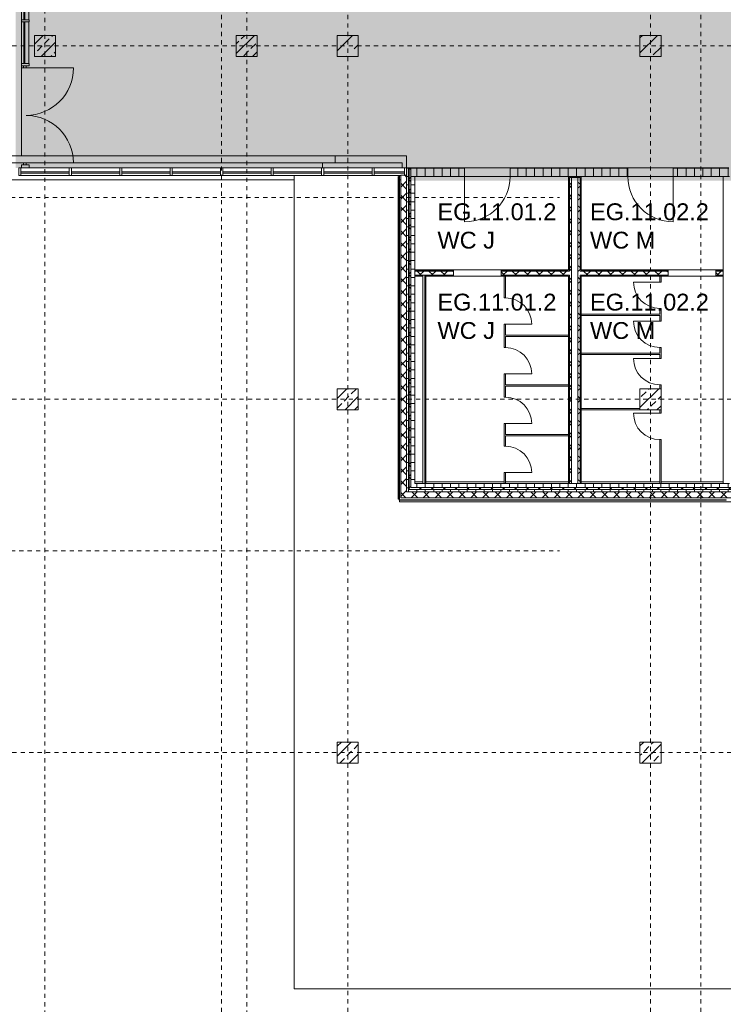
# Model space of a CAD drawing. Header units: metres. Extents: x -54 to 119, y -77 to 33.
# Tile 34 of 138: x 13 to 30, y -64 to -40. Entities that reach past the tile are written whole.
import ezdxf

# ---------------------------------------------------------------- set-up
doc = ezdxf.new("R2010")
doc.units = ezdxf.units.M
doc.linetypes.add('Rasterlinie', pattern=[0.019, 0.01, -0.003, 0.003, -0.003])
doc.linetypes.add('Über Schnittebene 1', pattern=[0.001, 0, -0.001])
for name, color, linetype, lineweight in [('A_Detailelemente', 7, 'Continuous', 9), ('A_Fassadenelemente', 7, 'Continuous', 9), ('A_Fassadenpfosten', 7, 'Continuous', 9), ('A_Fundamente', 7, 'Continuous', 9), ('A_Geschossdecken', 7, 'Continuous', 9), ('A_Raster', 7, 'Continuous', 9), ('A_Räume_Beschriftung', 7, 'Continuous', 9), ('A_Skelettbau', 7, 'Continuous', 9), ('A_Tragwerksstützen', 7, 'Continuous', 9), ('A_Tragwerksstützen_Stahlbeton', 7, 'Continuous', 18), ('A_Türen', 7, 'Continuous', 9), ('A_Wände', 7, 'Continuous', 9), ('A_Wände_Schraffur', 7, 'Continuous', 18)]:
    doc.layers.add(name, color=color, linetype=linetype, lineweight=lineweight)
doc.layers.add('A_Linien', color=5, linetype='Continuous', lineweight=9, true_color=0x0000ff)
doc.styles.add('Arial_B', font='txt', dxfattribs={"height": 0.4})
pattern_1 = [(0, (0, 0), (0, 0.2), []), (90, (0, 0), (-0.2, 1e-17), [])]
pattern_2 = [(45, (0, 0), (-0.14142136, 0.14142136), []), (135, (0, 0), (-0.14142136, -0.14142136), [])]
pattern_3 = [(45, (0, 0), (-0.2283955, 0.2283955), []), (45, (0.228, 0), (-0.2283955, 0.2283955), [0.161, -0.081])]

# ---------------------------------------------------------------- blocks, each defined once
blk = doc.blocks.new('STB Stütze - rechteckig - STB 50 x 50-6929657-BS_Übersicht_EG_BRANDSCHUTZ')
at = {"layer": 'A_Tragwerksstützen'}
h = blk.add_hatch(dxfattribs=at)
h.set_pattern_fill('FP_66', color=256, style=0, pattern_type=2)
h.set_pattern_definition([(45, (-20.756, 49.497), (-0.2283955, 0.2283955), []), (45, (-20.528, 49.497), (-0.2283955, 0.2283955), [0.161, -0.081])])
h.paths.add_polyline_path([(0.25, -0.25), (0.25, 0.25), (-0.25, 0.25), (-0.25, -0.25)], flags=0)
at = {"layer": 'A_Tragwerksstützen_Stahlbeton'}
for p, q in [((0.25, 0.25), (-0.25, 0.25)), ((-0.25, 0.25), (-0.25, -0.25)), ((0.25, -0.25), (0.25, 0.25)), ((-0.25, -0.25), (0.25, -0.25))]:
    blk.add_line(p, q, dxfattribs=at)
blk = doc.blocks.new('STB Stütze - rechteckig - STB 50 x 50-V47-BS_Übersicht_EG_BRANDSCHUTZ')
at = {"layer": 'A_Tragwerksstützen'}
h = blk.add_hatch(dxfattribs=at)
h.set_pattern_fill('FP_67', color=256, style=0, pattern_type=2)
h.set_pattern_definition([(45, (-27.956, 49.497), (-0.2283955, 0.2283955), []), (45, (-27.728, 49.497), (-0.2283955, 0.2283955), [0.161, -0.081])])
h.paths.add_polyline_path([(0.25, -0.25), (0.25, 0.25), (-0.25, 0.25), (-0.25, -0.25)], flags=0)
at = {"layer": 'A_Tragwerksstützen_Stahlbeton'}
for p, q in [((0.25, 0.25), (-0.25, 0.25)), ((-0.25, 0.25), (-0.25, -0.25)), ((0.25, -0.25), (0.25, 0.25)), ((-0.25, -0.25), (0.25, -0.25))]:
    blk.add_line(p, q, dxfattribs=at)
blk = doc.blocks.new('STB Stütze - rechteckig - STB 50 x 50-V60-BS_Übersicht_EG_BRANDSCHUTZ')
at = {"layer": 'A_Tragwerksstützen'}
h = blk.add_hatch(dxfattribs=at)
h.set_pattern_fill('FP_80', color=256, style=0, pattern_type=2)
h.set_pattern_definition([(45, (-27.956, 57.897), (-0.2283955, 0.2283955), []), (45, (-27.728, 57.897), (-0.2283955, 0.2283955), [0.161, -0.081])])
h.paths.add_polyline_path([(0.25, -0.25), (0.25, 0.25), (-0.25, 0.25), (-0.25, -0.25)], flags=0)
at = {"layer": 'A_Tragwerksstützen_Stahlbeton'}
for p, q in [((0.25, 0.25), (-0.25, 0.25)), ((-0.25, 0.25), (-0.25, -0.25)), ((0.25, -0.25), (0.25, 0.25)), ((-0.25, -0.25), (0.25, -0.25))]:
    blk.add_line(p, q, dxfattribs=at)
blk = doc.blocks.new('STB Stütze - rechteckig - STB 50 x 50-V61-BS_Übersicht_EG_BRANDSCHUTZ')
at = {"layer": 'A_Tragwerksstützen'}
h = blk.add_hatch(dxfattribs=at)
h.set_pattern_fill('FP_81', color=256, style=0, pattern_type=2)
h.set_pattern_definition([(45, (-20.756, 57.897), (-0.2283955, 0.2283955), []), (45, (-20.528, 57.897), (-0.2283955, 0.2283955), [0.161, -0.081])])
h.paths.add_polyline_path([(-0.113, -0.25), (0.25, -0.25), (0.25, 0.25), (-0.25, 0.25), (-0.25, -0.25)], flags=0)
at = {"layer": 'A_Tragwerksstützen_Stahlbeton'}
for p, q in [((0.25, 0.25), (-0.25, 0.25)), ((-0.25, 0.25), (-0.25, -0.25)), ((0.25, -0.25), (0.25, 0.25)), ((-0.25, -0.25), (0.25, -0.25))]:
    blk.add_line(p, q, dxfattribs=at)
blk = doc.blocks.new('Fertigbeton-rechteckige Stütze mit Konsole - 500 x 500 - 1 Konsole_West-1347568-BS_Übersicht_EG_BRANDSCHUTZ')
at = {"layer": 'A_Tragwerksstützen'}
h = blk.add_hatch(dxfattribs=at)
h.set_pattern_fill('FP_97', color=256, style=0, pattern_type=2)
h.set_pattern_definition([(225, (20.756, -41.097), (0.35921, -0.35921), []), (225, (20.397, -41.097), (0.35921, -0.35921), [0.254, -0.254])])
h.paths.add_polyline_path([(-0.25, 0.25), (-0.25, -0.25), (0.25, -0.25), (0.25, 0.25)], flags=0)
at = {"layer": 'A_Tragwerksstützen', "lineweight": 18}
for p, q in [((-0.25, -0.25), (-0.25, 0.25)), ((-0.25, 0.25), (0.25, 0.25)), ((0.25, -0.25), (0.25, 0.25)), ((0.25, -0.25), (-0.25, -0.25))]:
    blk.add_line(p, q, dxfattribs=at)
blk = doc.blocks.new('IPRO_Tueroeffnung - 1135x2135-1852654-BS_Übersicht_EG_BRANDSCHUTZ')
at = {"layer": 'A_Türen', "linetype": 'Über Schnittebene 1'}
for p, q in [((-0.568, 0.089), (0.567, 0.089)), ((0.567, -0.061), (-0.568, -0.061))]:
    blk.add_line(p, q, dxfattribs=at)
blk = doc.blocks.new('IPRO_Tueroeffnung - 1135x2135-1852989-BS_Übersicht_EG_BRANDSCHUTZ')
at = {"layer": 'A_Türen', "linetype": 'Über Schnittebene 1'}
for p, q in [((0.567, 0.061), (-0.568, 0.061)), ((-0.568, -0.089), (0.567, -0.089))]:
    blk.add_line(p, q, dxfattribs=at)
blk = doc.blocks.new('Systemelement - Verglasung-5613899-BS_Übersicht_EG_BRANDSCHUTZ')
at = {"layer": 'A_Fassadenelemente'}
for p, q in [((-0.575, 0.015), (0.575, 0.015)), ((-0.575, -0.015), (-0.575, 0.015)), ((0.575, -0.015), (0.575, 0.015)), ((0.575, -0.015), (-0.575, -0.015))]:
    blk.add_line(p, q, dxfattribs=at)
blk = doc.blocks.new('Pfosten rechteckig - 50x176-5613900-BS_Übersicht_EG_BRANDSCHUTZ')
at = {"layer": 'A_Fassadenpfosten'}
for p, q in [((0, 0.0655), (-0.05, 0.0655)), ((-0.05, 0.0655), (-0.05, -0.1105)), ((0, 0.0655), (0, -0.1105)), ((-0.05, -0.1105), (0, -0.1105))]:
    blk.add_line(p, q, dxfattribs=at)
blk = doc.blocks.new('Pfosten rechteckig - 50x176-5613891-BS_Übersicht_EG_BRANDSCHUTZ')
at = {"layer": 'A_Fassadenpfosten'}
for p, q in [((0.025, 0.0655), (-0.025, 0.0655)), ((-0.025, 0.0655), (-0.025, -0.1105)), ((0.025, 0.0655), (0.025, -0.1105)), ((-0.025, -0.1105), (0.025, -0.1105))]:
    blk.add_line(p, q, dxfattribs=at)
blk = doc.blocks.new('Pfosten rechteckig - 50x176-V88-BS_Übersicht_EG_BRANDSCHUTZ')
at = {"layer": 'A_Fassadenpfosten'}
for p, q in [((12.985, -43.997), (13.001, -43.997)), ((13.177, -43.997), (14.135, -43.997)), ((14.135, -44.173), (12.985, -44.173))]:
    blk.add_line(p, q, dxfattribs=at)
blk = doc.blocks.new('Pfosten rechteckig - 50x176-1537749-BS_Übersicht_EG_BRANDSCHUTZ')
at = {"layer": 'A_Fassadenpfosten'}
for p, q in [((8.185, -43.997), (9.335, -43.997)), ((9.335, -44.173), (8.185, -44.173))]:
    blk.add_line(p, q, dxfattribs=at)
blk = doc.blocks.new('GSH_Tuer_I_1flg_SZ_OL - 1080x3200_2135_Voll-4240880-BS_Übersicht_EG_BRANDSCHUTZ')
at = {"layer": 'A_Türen', "linetype": 'Über Schnittebene 1'}
for p, q in [((-0.54, 0.086), (0.48, 0.086)), ((-0.54, -0.114), (0.54, -0.114))]:
    blk.add_line(p, q, dxfattribs=at)
at = {"layer": 'A_Türen'}
blk.add_line((0.54, -1.194), (0.54, -0.114), dxfattribs=at)
blk.add_arc((0.54, -0.114), 1.08, 180, 270, dxfattribs=at)
blk = doc.blocks.new('IPRO_Tuer_I_WC - 625x2000-3642981-BS_Übersicht_EG_BRANDSCHUTZ')
at = {"layer": 'A_Türen'}
blk.add_line((0.312, 0.029), (0.312, 0.654), dxfattribs=at)
blk.add_arc((0.312, 0.029), 0.625, 90, 180, dxfattribs=at)
blk = doc.blocks.new('GSH_Tuer_I_1flg_SZ_OL - 1080x3200_2135_Voll-4240879-BS_Übersicht_EG_BRANDSCHUTZ')
at = {"layer": 'A_Türen'}
blk.add_line((0.54, 1.194), (0.54, 0.114), dxfattribs=at)
at = {"layer": 'A_Türen', "linetype": 'Über Schnittebene 1'}
for p, q in [((-0.54, 0.114), (0.54, 0.114)), ((-0.54, -0.086), (0.48, -0.086))]:
    blk.add_line(p, q, dxfattribs=at)
at = {"layer": 'A_Türen'}
blk.add_arc((0.54, 0.114), 1.08, 90, 180, dxfattribs=at)
blk = doc.blocks.new('Systemelement - Verglasung-V106-BS_Übersicht_EG_BRANDSCHUTZ')
at = {"layer": 'A_Fassadenelemente'}
for p, q in [((-0.575, 0.015), (-0.266, 0.015)), ((-0.575, -0.015), (-0.575, 0.015)), ((0.575, 0.015), (-0.266, 0.015)), ((0.575, -0.015), (0.575, 0.015)), ((-0.575, -0.015), (-0.266, -0.015)), ((0.575, -0.015), (-0.266, -0.015))]:
    blk.add_line(p, q, dxfattribs=at)
blk = doc.blocks.new('Systemelement - Verglasung-V107-BS_Übersicht_EG_BRANDSCHUTZ')
at = {"layer": 'A_Fassadenelemente'}
for p, q in [((-0.575, 0.015), (0.575, 0.015)), ((-0.575, -0.015), (-0.575, 0.015)), ((0.575, -0.015), (0.575, 0.015)), ((0.575, -0.015), (-0.575, -0.015))]:
    blk.add_line(p, q, dxfattribs=at)
blk = doc.blocks.new('Systemelement - Verglasung-5613903-BS_Übersicht_EG_BRANDSCHUTZ')
at = {"layer": 'A_Fassadenelemente'}
for p, q in [((-0.36, 0.015), (0.36, 0.015)), ((-0.36, -0.015), (-0.36, 0.015)), ((0.36, -0.015), (0.36, 0.015)), ((0.36, -0.015), (-0.36, -0.015))]:
    blk.add_line(p, q, dxfattribs=at)
blk = doc.blocks.new('Pfosten rechteckig - 50x176-4284011-BS_Übersicht_EG_BRANDSCHUTZ')
at = {"layer": 'A_Fassadenpfosten'}
for p, q in [((21.385, -43.997), (22.106, -43.997)), ((22.016, -44.173), (21.385, -44.173))]:
    blk.add_line(p, q, dxfattribs=at)
blk = doc.blocks.new('Pfosten rechteckig - 50x176-V108-BS_Übersicht_EG_BRANDSCHUTZ')
at = {"layer": 'A_Fassadenpfosten'}
for p, q in [((0.025, 0.0655), (-0.025, 0.0655)), ((-0.025, 0.0655), (-0.025, -0.1105)), ((0.025, 0.0655), (0.025, -0.1105)), ((-0.025, -0.1105), (0.025, -0.1105))]:
    blk.add_line(p, q, dxfattribs=at)
blk = doc.blocks.new('Systemelement - GSH_Fassadenelement_132-132-132-6511475-BS_Übersicht_EG_BRANDSCHUTZ')
at = {"layer": 'A_Fassadenelemente'}
for p, q in [((-0.288, 0.06), (0.288, 0.06)), ((-0.288, 0.052), (-0.288, 0.06)), ((0.288, 0.052), (-0.288, 0.052)), ((0.288, 0.052), (0.288, 0.06))]:
    blk.add_line(p, q, dxfattribs=at)
blk = doc.blocks.new('Systemelement - GSH_Fassadenelement_132-132-132-6511477-BS_Übersicht_EG_BRANDSCHUTZ')
at = {"layer": 'A_Fassadenelemente'}
for p, q in [((-0.6, 0.06), (0.6, 0.06)), ((-0.6, 0.052), (-0.6, 0.06)), ((0.6, 0.052), (-0.6, 0.052)), ((0.6, 0.052), (0.6, 0.06))]:
    blk.add_line(p, q, dxfattribs=at)
blk = doc.blocks.new('Systemelement - GSH_Fassadenelement_132-132-132-6511478-BS_Übersicht_EG_BRANDSCHUTZ')
at = {"layer": 'A_Fassadenelemente'}
for p, q in [((-0.312, 0.06), (0.312, 0.06)), ((-0.312, 0.052), (-0.312, 0.06)), ((0.312, 0.052), (-0.312, 0.052)), ((0.312, 0.052), (0.312, 0.06))]:
    blk.add_line(p, q, dxfattribs=at)
blk = doc.blocks.new('Systemelement - GSH_Fassadenelement_132-132-132-6511479-BS_Übersicht_EG_BRANDSCHUTZ')
at = {"layer": 'A_Fassadenelemente'}
for p, q in [((-0.55, 0.06), (0.55, 0.06)), ((-0.55, 0.052), (-0.55, 0.06)), ((0.55, 0.052), (-0.55, 0.052)), ((0.55, 0.052), (0.55, 0.06))]:
    blk.add_line(p, q, dxfattribs=at)
blk = doc.blocks.new('Systemelement - Verglasung-7117724-BS_Übersicht_EG_BRANDSCHUTZ')
at = {"layer": 'A_Fassadenelemente'}
for p, q in [((-0.575, 0.015), (0.575, 0.015)), ((-0.575, -0.015), (-0.575, 0.015)), ((0.575, -0.015), (0.575, 0.015)), ((0.575, -0.015), (-0.575, -0.015))]:
    blk.add_line(p, q, dxfattribs=at)
blk = doc.blocks.new('Pfosten rechteckig - 75x176-7117730-BS_Übersicht_EG_BRANDSCHUTZ')
at = {"layer": 'A_Fassadenpfosten'}
for p, q in [((0, 0.0655), (-0.075, 0.0655)), ((-0.075, 0.0655), (-0.075, 0.02)), ((0, 0.0655), (0, -0.1105)), ((-0.075, -0.04), (-0.075, -0.1105)), ((-0.075, -0.1105), (0, -0.1105))]:
    blk.add_line(p, q, dxfattribs=at)
blk = doc.blocks.new('Pfosten rechteckig - 150x176-7117710-BS_Übersicht_EG_BRANDSCHUTZ')
at = {"layer": 'A_Fassadenpfosten'}
for p, q in [((13.001, -40.472), (13.001, -39.322)), ((13.177, -40.472), (13.177, -39.322))]:
    blk.add_line(p, q, dxfattribs=at)
blk = doc.blocks.new('Systemelement - Verglasung-7117735-BS_Übersicht_EG_BRANDSCHUTZ')
at = {"layer": 'A_Fassadenelemente'}
for p, q in [((-0.4975, 0.015), (0.4975, 0.015)), ((-0.4975, -0.015), (-0.4975, 0.015)), ((0.4975, -0.015), (0.4975, 0.015)), ((0.4975, -0.015), (-0.4975, -0.015))]:
    blk.add_line(p, q, dxfattribs=at)
blk = doc.blocks.new('Pfosten rechteckig - 150x176-7117707-BS_Übersicht_EG_BRANDSCHUTZ')
at = {"layer": 'A_Fassadenpfosten'}
for p, q in [((13.001, -41.517), (13.001, -40.522)), ((13.177, -41.517), (13.177, -40.522))]:
    blk.add_line(p, q, dxfattribs=at)
blk = doc.blocks.new('Pfosten rechteckig - 50x176-7117717-BS_Übersicht_EG_BRANDSCHUTZ')
at = {"layer": 'A_Fassadenpfosten'}
for p, q in [((0.025, 0.0655), (-0.025, 0.0655)), ((-0.025, 0.0655), (-0.025, -0.1105)), ((0.025, 0.0655), (0.025, -0.1105)), ((-0.025, -0.1105), (0.025, -0.1105))]:
    blk.add_line(p, q, dxfattribs=at)
blk = doc.blocks.new('GSH_Fassade_Tuer_2flg - I_Glass_Blau-7117780-BS_Übersicht_EG_BRANDSCHUTZ')
at = {"layer": 'A_Türen'}
for p, q in [((-1.128, 0.04), (-1.128, 1.17)), ((1.128, 0.04), (1.128, 1.165)), ((-1.178, 0.04), (-1.128, 0.04)), ((-1.178, -0.02), (-1.178, 0.04)), ((-1.128, 0.04), (-1.128, -0.02)), ((1.128, 0.04), (1.178, 0.04)), ((1.128, -0.02), (1.128, 0.04)), ((1.178, 0.04), (1.178, -0.02)), ((-1.128, -0.02), (-1.178, -0.02)), ((1.178, -0.02), (1.128, -0.02))]:
    blk.add_line(p, q, dxfattribs=at)
for centre, radius, start, end in [((-1.128, 0.04), 1.13, 0, 90), ((1.128, 0.04), 1.125, 90, 180)]:
    blk.add_arc(centre, radius, start, end, dxfattribs=at)
blk = doc.blocks.new('Pfosten rechteckig - 50x176-V376-BS_Übersicht_EG_BRANDSCHUTZ')
at = {"layer": 'A_Fassadenpfosten'}
for p, q in [((0.025, 0.0655), (-0.025, 0.0655)), ((-0.025, 0.0655), (-0.025, -0.1105)), ((0.025, 0.0655), (0.025, 0.02)), ((-0.025, -0.1105), (0.025, -0.1105)), ((0.025, -0.04), (0.025, -0.1105))]:
    blk.add_line(p, q, dxfattribs=at)

msp = doc.modelspace()

# ---------------------------------------------------------------- hatches: boundary and pattern name
at = {"layer": 'A_Detailelemente', "true_color": 0x499c4b}
h = msp.add_hatch(color=95, dxfattribs=at)
h.paths.add_polyline_path([(71.851, -47.637), (74.016, -47.637), (74.016, -42.797), (82.506, -42.797), (82.506, -33.347), (73.966, -33.347), (73.966, -3.373), (28.666, -3.373), (28.666, -33.147), (19.556, -33.147), (19.556, -32.109), (13.091, -32.109), (13.091, -43.997), (38.176, -43.997), (38.176, -47.637), (70.641, -47.637)], flags=0)
h.paths.add_polyline_path([(47.781, -39.443), (47.781, -39.443), (47.806, -39.443)], flags=0)
h.paths.add_polyline_path([(24.206, -38.847), (24.206, -38.547), (24.506, -38.547), (24.266, -38.607), (24.26, -38.632)], flags=0)
h.paths.add_polyline_path([(79.406, -38.847), (79.406, -38.547), (79.706, -38.547), (79.466, -38.607), (79.417, -38.802)], flags=0)
h.paths.add_polyline_path([(33.306, -38.447), (33.306, -38.147), (33.606, -38.147), (33.366, -38.207), (33.307, -38.442)], flags=0)
h.paths.add_polyline_path([(79.406, -37.647), (79.406, -37.347), (79.706, -37.347), (79.466, -37.407)], flags=0)
h.paths.add_polyline_path([(24.206, -37.647), (24.206, -37.347), (24.506, -37.347), (24.266, -37.407), (24.229, -37.555)], flags=0)
h.paths.add_polyline_path([(79.406, -36.447), (79.406, -36.147), (79.706, -36.147), (79.466, -36.207)], flags=0)
h.paths.add_polyline_path([(24.206, -36.447), (24.206, -36.147), (24.506, -36.147), (24.266, -36.207), (24.264, -36.213)], flags=0)
h.paths.add_polyline_path([(30.246, -35.126), (30.246, -35.126), (30.401, -35.126)], flags=0)
h.paths.add_polyline_path([(38.456, -33.137), (38.456, -32.947), (38.656, -32.947), (38.494, -32.985), (38.46, -33.12)], flags=0)
h.paths.add_polyline_path([(66.456, -27.057), (66.456, -26.857), (66.647, -26.859), (66.496, -26.897)], flags=0)
h.paths.add_polyline_path([(66.456, -26.597), (66.456, -26.397), (66.656, -26.397), (66.496, -26.437), (66.46, -26.582)], flags=0)
h.paths.add_polyline_path([(66.106, -9.197), (66.106, -8.997), (66.302, -8.998), (66.146, -9.037)], flags=0)
h.paths.add_polyline_path([(45.256, -9.017), (45.256, -8.817), (45.456, -8.817), (45.296, -8.857)], flags=0)
h.paths.add_polyline_path([(66.106, -8.547), (66.106, -8.297), (66.306, -8.297), (66.146, -8.337), (66.108, -8.538)], flags=0)
h.paths.add_polyline_path([(45.256, -8.417), (45.256, -8.217), (45.456, -8.217), (45.296, -8.257)], flags=0)
at = {"layer": 'A_Detailelemente', "true_color": 0xff5959}
msp.add_hatch(color=11, dxfattribs=at).paths.add_polyline_path([(12.956, -43.997), (13.091, -43.997), (13.091, -32.109), (13.264, -32.109), (13.264, -32.072), (12.864, -32.072), (12.864, -43.997), (12.935, -43.997)], flags=0)
at = {"layer": 'A_Detailelemente', "true_color": 0xebdb14}
msp.add_hatch(color=40, dxfattribs=at).paths.add_polyline_path([(42.896, -47.857), (42.956, -47.857), (42.956, -47.637), (38.176, -47.637), (38.176, -43.997), (22.156, -43.997), (22.156, -44.297), (37.966, -44.297), (37.966, -47.857), (40.291, -47.857)], flags=0)
at = {"layer": 'A_Tragwerksstützen'}
h = msp.add_hatch(dxfattribs=at)
h.set_pattern_fill('FP_4', color=256, style=0, pattern_type=2)
h.set_pattern_definition([(45, (0, 0), (-0.35921, 0.35921), []), (45, (0.359, 0), (-0.35921, 0.35921), [0.254, -0.254])])
h.paths.add_polyline_path([(28.206, -41.347), (28.206, -40.847), (27.706, -40.847), (27.706, -41.347)], flags=0)
at = {"layer": 'A_Tragwerksstützen_Stahlbeton', "lineweight": 9}
h = msp.add_hatch(dxfattribs=at)
h.set_pattern_fill('FP_9', color=256, style=0, pattern_type=2)
h.set_pattern_definition(pattern_3)
h.paths.add_polyline_path([(13.306, -41.347), (13.384, -41.347), (13.384, -40.847), (13.306, -40.847), (13.306, -41.005)], flags=0)
h = msp.add_hatch(dxfattribs=at)
h.set_pattern_fill('FP_9', color=256, style=0, pattern_type=2)
h.set_pattern_definition(pattern_3)
h.paths.add_polyline_path([(13.806, -41.347), (13.806, -40.847), (13.384, -40.847), (13.384, -41.347)], flags=0)
h = msp.add_hatch(dxfattribs=at)
h.set_pattern_fill('FP_9', color=256, style=0, pattern_type=2)
h.set_pattern_definition(pattern_3)
h.paths.add_polyline_path([(18.606, -41.347), (18.606, -40.847), (18.106, -40.847), (18.106, -41.347)], flags=0)
at = {"layer": 'A_Wände_Schraffur', "lineweight": 9}
h = msp.add_hatch(dxfattribs=at)
h.set_pattern_fill('FP_1', color=256, style=0, pattern_type=2)
h.set_pattern_definition(pattern_1)
h.paths.add_polyline_path([(22.156, -49.497), (22.216, -49.497), (22.216, -43.997), (22.156, -43.997), (22.156, -49.039)], flags=0)
h = msp.add_hatch(dxfattribs=at)
h.set_pattern_fill('FP_2', color=256, style=0, pattern_type=2)
h.set_pattern_definition(pattern_2)
h.paths.add_polyline_path([(22.216, -49.497), (22.256, -49.497), (22.256, -43.997), (22.216, -43.997), (22.216, -49.039)], flags=0)
h = msp.add_hatch(dxfattribs=at)
h.set_pattern_fill('FP_1', color=256, style=0, pattern_type=2)
h.set_pattern_definition(pattern_1)
h.paths.add_polyline_path([(22.356, -49.497), (22.356, -43.997), (22.256, -43.997), (22.256, -49.497)], flags=0)
h = msp.add_hatch(dxfattribs=at)
h.set_pattern_fill('FP_1', color=256, style=0, pattern_type=2)
h.set_pattern_definition(pattern_1)
h.paths.add_polyline_path([(38.191, -44.197), (38.216, -44.197), (38.216, -43.997), (37.066, -43.997), (37.066, -44.197), (38.176, -44.197)], flags=0)
h.paths.add_polyline_path([(33.131, -44.197), (33.416, -44.197), (33.416, -43.997), (30.896, -43.997), (30.896, -44.197), (33.119, -44.197)], flags=0)
h.paths.add_polyline_path([(27.416, -44.197), (27.416, -43.997), (26.096, -43.997), (26.096, -44.197), (26.765, -44.197)], flags=0)
h.paths.add_polyline_path([(28.496, -44.197), (29.816, -44.197), (29.816, -43.997), (28.496, -43.997), (28.496, -44.057)], flags=0)
h.paths.add_polyline_path([(35.936, -44.197), (35.936, -43.997), (34.496, -43.997), (34.496, -44.197), (35.836, -44.197)], flags=0)
h.paths.add_polyline_path([(22.356, -44.197), (23.536, -44.197), (23.536, -43.997), (22.356, -43.997)], flags=0)
h.paths.add_polyline_path([(24.616, -44.197), (25.016, -44.197), (25.016, -43.997), (24.616, -43.997)], flags=0)
h = msp.add_hatch(dxfattribs=at)
h.set_pattern_fill('FP_1', color=256, style=0, pattern_type=2)
h.set_pattern_definition(pattern_1)
h.paths.add_polyline_path([(26.096, -44.197), (26.096, -43.997), (25.016, -43.997), (25.016, -44.197), (26.081, -44.197)], flags=0)
h = msp.add_hatch(dxfattribs=at)
h.set_pattern_fill('FP_2', color=256, style=0, pattern_type=2)
h.set_pattern_definition(pattern_2)
h.paths.add_polyline_path([(22.156, -51.697), (22.156, -44.172), (22.016, -44.172), (22.016, -51.697)], flags=0)
h = msp.add_hatch(dxfattribs=at)
h.set_pattern_fill('FP_2', color=256, style=0, pattern_type=2)
h.set_pattern_definition(pattern_2)
h.paths.add_polyline_path([(26.081, -49.497), (26.081, -44.222), (26.031, -44.222), (26.031, -49.497)], flags=0)
h = msp.add_hatch(dxfattribs=at)
h.set_pattern_fill('FP_2', color=256, style=0, pattern_type=2)
h.set_pattern_definition(pattern_2)
h.paths.add_polyline_path([(26.281, -49.497), (26.281, -44.222), (26.231, -44.222), (26.231, -49.497)], flags=0)
h = msp.add_hatch(dxfattribs=at)
h.set_pattern_fill('FP_2', color=256, style=0, pattern_type=2)
h.set_pattern_definition(pattern_2)
h.paths.add_polyline_path([(22.356, -46.547), (23.271, -46.547), (23.271, -46.447), (22.356, -46.447)], flags=0)
h.paths.add_polyline_path([(26.006, -46.547), (26.031, -46.547), (26.029, -46.447), (24.406, -46.447), (24.406, -46.547), (25.939, -46.547)], flags=0)
h.paths.add_polyline_path([(29.681, -46.547), (29.681, -46.447), (29.511, -46.447), (29.511, -46.547)], flags=0)
h.paths.add_polyline_path([(26.765, -46.547), (28.376, -46.547), (28.376, -46.447), (26.281, -46.447), (26.283, -46.547), (26.306, -46.547)], flags=0)
h = msp.add_hatch(dxfattribs=at)
h.set_pattern_fill('FP_1', color=256, style=0, pattern_type=2)
h.set_pattern_definition(pattern_1)
h.paths.add_polyline_path([(22.156, -51.637), (22.216, -51.637), (22.216, -49.497), (22.156, -49.497), (22.156, -51.597)], flags=0)
h = msp.add_hatch(dxfattribs=at)
h.set_pattern_fill('FP_2', color=256, style=0, pattern_type=2)
h.set_pattern_definition(pattern_2)
h.paths.add_polyline_path([(22.256, -51.597), (22.256, -49.497), (22.216, -49.497), (22.216, -51.597)], flags=0)
h = msp.add_hatch(dxfattribs=at)
h.set_pattern_fill('FP_1', color=256, style=0, pattern_type=2)
h.set_pattern_definition(pattern_1)
h.paths.add_polyline_path([(22.356, -51.497), (22.356, -49.497), (22.256, -49.497), (22.256, -51.497)], flags=0)
h = msp.add_hatch(dxfattribs=at)
h.set_pattern_fill('FP_2', color=256, style=0, pattern_type=2)
h.set_pattern_definition(pattern_2)
h.paths.add_polyline_path([(26.031, -51.497), (26.081, -51.497), (26.081, -49.497), (26.031, -49.497), (26.031, -51.457)], flags=0)
h = msp.add_hatch(dxfattribs=at)
h.set_pattern_fill('FP_2', color=256, style=0, pattern_type=2)
h.set_pattern_definition(pattern_2)
h.paths.add_polyline_path([(26.281, -51.497), (26.281, -49.497), (26.231, -49.497), (26.231, -51.497)], flags=0)
h = msp.add_hatch(dxfattribs=at)
h.set_pattern_fill('FP_2', color=256, style=0, pattern_type=2)
h.set_pattern_definition(pattern_2)
h.paths.add_polyline_path([(33.431, -51.837), (43.496, -51.837), (43.496, -51.697), (22.016, -51.697), (22.016, -51.837), (33.281, -51.837)], flags=0)
h = msp.add_hatch(dxfattribs=at)
h.set_pattern_fill('FP_1', color=256, style=0, pattern_type=2)
h.set_pattern_definition(pattern_1)
h.paths.add_polyline_path([(43.156, -51.697), (43.296, -51.697), (43.296, -51.637), (22.156, -51.637), (22.156, -51.697), (42.545, -51.697)], flags=0)
h = msp.add_hatch(dxfattribs=at)
h.set_pattern_fill('FP_2', color=256, style=0, pattern_type=2)
h.set_pattern_definition(pattern_2)
h.paths.add_polyline_path([(43.156, -51.637), (43.256, -51.637), (43.256, -51.597), (22.216, -51.599), (22.216, -51.637), (42.545, -51.637)], flags=0)
h = msp.add_hatch(dxfattribs=at)
h.set_pattern_fill('FP_1', color=256, style=0, pattern_type=2)
h.set_pattern_definition(pattern_1)
h.paths.add_polyline_path([(29.681, -51.597), (43.156, -51.597), (43.156, -51.497), (22.256, -51.497), (22.256, -51.597), (26.765, -51.597)], flags=0)

# ---------------------------------------------------------------- linework, layer by layer
at = {"layer": 'A_Fundamente'}
for p, q in [((20.456, -43.877), (20.456, -43.707)), ((7.156, -43.877), (13.047, -43.877)), ((13.107, -43.877), (20.456, -43.877))]:
    msp.add_line(p, q, dxfattribs=at)
at = {"layer": 'A_Geschossdecken'}
for p, q in [((12.996, -43.707), (12.996, -39.272)), ((13.047, -41.617), (12.996, -41.617)), ((7.156, -43.707), (22.156, -43.707)), ((22.156, -43.707), (22.156, -43.997)), ((23.536, -43.997), (24.616, -43.997)), ((27.416, -43.997), (28.496, -43.997)), ((19.484, -44.173), (19.484, -63.511)), ((21.984, -51.889), (21.984, -44.173)), ((24.616, -44.197), (23.536, -44.197)), ((28.496, -44.197), (27.416, -44.197)), ((23.271, -46.422), (24.406, -46.422)), ((24.406, -46.572), (23.271, -46.572)), ((28.376, -46.422), (29.511, -46.422)), ((29.511, -46.572), (28.376, -46.572)), ((21.984, -51.937), (21.984, -51.897)), ((43.664, -51.937), (21.984, -51.937)), ((19.484, -63.511), (83.364, -63.511))]:
    msp.add_line(p, q, dxfattribs=at)
at = {"layer": 'A_Linien'}
for p, q in [((14.135, -43.997), (13.177, -43.997)), ((15.335, -43.997), (14.185, -43.997)), ((16.535, -43.997), (15.385, -43.997)), ((17.735, -43.997), (16.585, -43.997)), ((18.935, -43.997), (17.785, -43.997)), ((20.135, -43.997), (18.985, -43.997)), ((21.335, -43.997), (20.185, -43.997)), ((22.106, -43.997), (21.385, -43.997)), ((24.616, -43.997), (23.536, -43.997)), ((28.496, -43.997), (27.416, -43.997))]:
    msp.add_line(p, q, dxfattribs=at)
at = {"layer": 'A_Raster', "linetype": 'Rasterlinie'}
for p, q in [((17.756, -66.66), (17.756, 31.784)), ((20.756, -66.66), (20.756, 31.784)), ((27.956, -66.66), (27.956, 31.784)), ((29.156, -66.66), (29.156, 31.784)), ((13.556, -76.128), (13.556, -20.783)), ((18.356, -76.128), (18.356, -20.783)), ((6.581, -41.097), (94.587, -41.097)), ((-52.655, -44.697), (25.789, -44.697)), ((6.581, -49.497), (94.587, -49.497)), ((-52.655, -53.097), (25.789, -53.097)), ((6.581, -57.897), (94.587, -57.897))]:
    msp.add_line(p, q, dxfattribs=at)
at = {"layer": 'A_Skelettbau'}
for p, q in [((13.047, -43.877), (7.156, -43.877)), ((20.156, -43.877), (13.107, -43.877)), ((20.156, -43.997), (20.156, -43.877)), ((20.456, -43.877), (22.052, -43.877)), ((22.052, -43.877), (22.052, -43.997)), ((7.356, -44.277), (19.484, -44.277)), ((21.984, -44.277), (22.016, -44.277))]:
    msp.add_line(p, q, dxfattribs=at)
at = {"layer": 'A_Tragwerksstützen', "lineweight": 18}
for p, q in [((28.206, -40.847), (27.706, -40.847)), ((27.706, -40.847), (27.706, -41.347)), ((28.206, -40.847), (28.206, -41.347)), ((27.706, -41.347), (28.206, -41.347))]:
    msp.add_line(p, q, dxfattribs=at)
at = {"layer": 'A_Tragwerksstützen_Stahlbeton'}
for p, q in [((13.306, -41.347), (13.306, -40.847)), ((13.306, -40.847), (13.384, -40.847)), ((13.806, -40.847), (13.384, -40.847)), ((13.806, -41.347), (13.806, -40.847)), ((18.106, -41.347), (18.106, -40.847)), ((18.106, -40.847), (18.606, -40.847)), ((18.606, -41.347), (18.606, -40.847)), ((13.306, -41.347), (13.384, -41.347)), ((13.806, -41.347), (13.384, -41.347)), ((18.606, -41.347), (18.106, -41.347))]:
    msp.add_line(p, q, dxfattribs=at)
at = {"layer": 'A_Wände', "lineweight": 18}
for p, q in [((22.156, -51.697), (22.156, -43.997)), ((23.536, -43.997), (22.156, -43.997)), ((23.536, -44.197), (23.536, -43.997)), ((27.416, -43.997), (24.616, -43.997)), ((24.616, -44.197), (24.616, -43.997)), ((27.416, -44.197), (27.416, -43.997)), ((29.816, -43.997), (28.496, -43.997)), ((28.496, -44.197), (28.496, -43.997)), ((22.016, -51.837), (22.016, -44.172)), ((22.156, -44.172), (22.016, -44.172)), ((22.356, -44.197), (22.356, -46.422)), ((22.356, -44.197), (23.536, -44.197)), ((27.416, -44.197), (24.616, -44.197)), ((26.006, -46.422), (26.006, -44.197)), ((26.306, -44.197), (26.306, -46.422)), ((28.496, -44.197), (29.831, -44.197)), ((29.681, -51.497), (29.681, -44.197)), ((23.271, -46.422), (22.356, -46.422)), ((22.356, -46.572), (22.356, -51.497)), ((22.356, -46.572), (22.541, -46.572)), ((22.541, -51.497), (22.541, -46.572)), ((22.616, -46.572), (23.271, -46.572)), ((22.616, -46.572), (22.616, -51.497)), ((23.271, -46.422), (23.271, -46.572)), ((26.006, -46.422), (24.406, -46.422)), ((24.406, -46.422), (24.406, -46.572)), ((24.406, -46.572), (26.006, -46.572)), ((24.476, -46.572), (24.476, -47.087)), ((24.506, -46.572), (24.506, -47.087)), ((26.006, -51.497), (26.006, -46.572)), ((28.376, -46.422), (26.306, -46.422)), ((26.306, -46.572), (26.306, -51.497)), ((26.306, -46.572), (28.376, -46.572)), ((28.176, -46.572), (28.176, -46.709)), ((28.206, -46.572), (28.206, -46.709)), ((28.376, -46.422), (28.376, -46.572)), ((29.681, -46.422), (29.511, -46.422)), ((29.511, -46.422), (29.511, -46.572)), ((29.511, -46.572), (29.681, -46.572)), ((28.206, -46.709), (28.176, -46.709)), ((24.506, -47.087), (24.476, -47.087)), ((26.306, -47.472), (28.176, -47.472)), ((28.176, -47.502), (26.306, -47.502)), ((28.176, -47.334), (28.176, -47.472)), ((28.206, -47.334), (28.176, -47.334)), ((28.176, -47.502), (28.176, -47.639)), ((28.206, -47.334), (28.206, -47.639)), ((24.476, -47.712), (24.476, -48.267)), ((24.506, -47.712), (24.476, -47.712)), ((24.506, -47.712), (24.506, -47.972)), ((28.206, -47.639), (28.176, -47.639)), ((24.506, -47.972), (26.006, -47.972)), ((26.006, -48.002), (24.506, -48.002)), ((24.506, -48.002), (24.506, -48.267)), ((24.506, -48.267), (24.476, -48.267)), ((26.306, -48.402), (28.176, -48.402)), ((28.176, -48.432), (26.306, -48.432)), ((28.176, -48.264), (28.176, -48.402)), ((28.206, -48.264), (28.176, -48.264)), ((28.176, -48.432), (28.176, -48.527)), ((28.206, -48.264), (28.206, -48.527)), ((28.206, -48.527), (28.176, -48.527)), ((24.476, -48.892), (24.476, -49.447)), ((24.506, -48.892), (24.476, -48.892)), ((24.506, -48.892), (24.506, -49.152)), ((24.506, -49.152), (26.006, -49.152)), ((28.176, -49.247), (28.176, -49.152)), ((28.206, -49.152), (28.176, -49.152)), ((28.206, -49.247), (28.206, -49.152)), ((24.506, -49.182), (24.506, -49.447)), ((26.006, -49.182), (24.506, -49.182)), ((24.506, -49.447), (24.476, -49.447)), ((26.306, -49.717), (27.706, -49.717)), ((27.706, -49.747), (26.306, -49.747)), ((28.176, -49.747), (28.176, -49.829)), ((28.206, -49.829), (28.176, -49.829)), ((28.206, -49.747), (28.206, -49.829)), ((24.476, -50.072), (24.476, -50.612)), ((24.506, -50.072), (24.476, -50.072)), ((24.506, -50.072), (24.506, -50.332)), ((24.506, -50.332), (26.006, -50.332)), ((24.506, -50.362), (24.506, -50.612)), ((26.006, -50.362), (24.506, -50.362)), ((28.176, -51.497), (28.176, -50.454)), ((28.206, -50.454), (28.176, -50.454)), ((28.206, -51.497), (28.206, -50.454)), ((24.506, -50.612), (24.476, -50.612)), ((24.476, -51.497), (24.476, -51.237)), ((24.506, -51.237), (24.476, -51.237)), ((24.506, -51.497), (24.506, -51.237)), ((43.356, -51.697), (22.156, -51.697)), ((22.356, -51.497), (22.541, -51.497)), ((22.616, -51.497), (24.476, -51.497)), ((24.506, -51.497), (26.006, -51.497)), ((26.306, -51.497), (28.176, -51.497)), ((28.206, -51.497), (29.681, -51.497)), ((43.496, -51.837), (22.016, -51.837))]:
    msp.add_line(p, q, dxfattribs=at)
at = {"layer": 'A_Wände'}
for p, q in [((22.216, -51.637), (22.216, -43.997)), ((22.256, -51.597), (22.256, -43.997)), ((26.031, -46.447), (26.031, -44.222)), ((26.031, -44.222), (26.281, -44.222)), ((26.081, -51.497), (26.081, -44.222)), ((26.231, -51.497), (26.231, -44.222)), ((26.281, -46.447), (26.281, -44.222)), ((22.356, -46.422), (22.356, -46.572)), ((22.356, -46.434), (23.271, -46.434)), ((22.356, -46.447), (23.271, -46.447)), ((22.356, -46.547), (23.271, -46.547)), ((22.356, -46.559), (22.541, -46.559)), ((22.541, -46.572), (22.541, -46.547)), ((22.591, -51.497), (22.591, -46.547)), ((22.604, -46.559), (23.271, -46.559)), ((22.604, -51.497), (22.604, -46.559)), ((24.406, -46.434), (26.006, -46.434)), ((24.406, -46.447), (26.031, -46.447)), ((24.406, -46.547), (26.031, -46.547)), ((24.406, -46.559), (26.006, -46.559)), ((26.031, -51.497), (26.031, -46.547)), ((26.281, -46.447), (28.376, -46.447)), ((26.281, -51.497), (26.281, -46.547)), ((26.281, -46.547), (28.376, -46.547)), ((26.306, -46.434), (28.376, -46.434)), ((26.306, -46.559), (28.376, -46.559)), ((29.511, -46.434), (29.681, -46.434)), ((29.511, -46.447), (29.681, -46.447)), ((29.511, -46.547), (29.681, -46.547)), ((29.511, -46.559), (29.681, -46.559)), ((22.356, -51.457), (22.541, -51.457)), ((22.616, -51.457), (24.476, -51.457)), ((24.506, -51.457), (26.006, -51.457)), ((26.306, -51.457), (28.176, -51.457)), ((28.206, -51.457), (29.681, -51.457)), ((22.216, -51.637), (43.296, -51.637)), ((22.256, -51.597), (43.256, -51.597)), ((22.541, -51.497), (22.616, -51.497)), ((24.506, -51.497), (24.476, -51.497)), ((26.306, -51.497), (26.006, -51.497)), ((28.206, -51.497), (28.176, -51.497)), ((29.831, -51.497), (29.681, -51.497))]:
    msp.add_line(p, q, dxfattribs=at)

# ---------------------------------------------------------------- block references
at = {"layer": 'A_Fassadenelemente'}
for name, p, rotation in [('Systemelement - Verglasung-7117724-BS_Übersicht_EG_BRANDSCHUTZ', (13.067, -39.897), 269.9999999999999), ('Systemelement - Verglasung-7117735-BS_Übersicht_EG_BRANDSCHUTZ', (13.067, -41.019), 269.9999999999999), ('Systemelement - GSH_Fassadenelement_132-132-132-6511479-BS_Übersicht_EG_BRANDSCHUTZ', (22.016, -44.747), 90.0000000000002), ('Systemelement - GSH_Fassadenelement_132-132-132-6511477-BS_Übersicht_EG_BRANDSCHUTZ', (22.016, -45.897), 90.0000000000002), ('Systemelement - GSH_Fassadenelement_132-132-132-6511477-BS_Übersicht_EG_BRANDSCHUTZ', (22.016, -47.097), 90.0000000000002), ('Systemelement - GSH_Fassadenelement_132-132-132-6511477-BS_Übersicht_EG_BRANDSCHUTZ', (22.016, -48.297), 90.0000000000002), ('Systemelement - GSH_Fassadenelement_132-132-132-6511475-BS_Übersicht_EG_BRANDSCHUTZ', (22.016, -49.185), 90.0000000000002), ('Systemelement - GSH_Fassadenelement_132-132-132-6511478-BS_Übersicht_EG_BRANDSCHUTZ', (22.016, -49.785), 90.0000000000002), ('Systemelement - GSH_Fassadenelement_132-132-132-6511477-BS_Übersicht_EG_BRANDSCHUTZ', (22.016, -50.697), 90.0000000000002), ('Systemelement - GSH_Fassadenelement_132-132-132-6511475-BS_Übersicht_EG_BRANDSCHUTZ', (22.016, -51.585), 90.0000000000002), ('Systemelement - GSH_Fassadenelement_132-132-132-6511475-BS_Übersicht_EG_BRANDSCHUTZ', (22.268, -51.837), 180), ('Systemelement - GSH_Fassadenelement_132-132-132-6511477-BS_Übersicht_EG_BRANDSCHUTZ', (23.156, -51.837), 180), ('Systemelement - GSH_Fassadenelement_132-132-132-6511477-BS_Übersicht_EG_BRANDSCHUTZ', (24.356, -51.837), 180), ('Systemelement - GSH_Fassadenelement_132-132-132-6511477-BS_Übersicht_EG_BRANDSCHUTZ', (25.556, -51.837), 180), ('Systemelement - GSH_Fassadenelement_132-132-132-6511477-BS_Übersicht_EG_BRANDSCHUTZ', (26.756, -51.837), 180), ('Systemelement - GSH_Fassadenelement_132-132-132-6511477-BS_Übersicht_EG_BRANDSCHUTZ', (27.956, -51.837), 180), ('Systemelement - GSH_Fassadenelement_132-132-132-6511477-BS_Übersicht_EG_BRANDSCHUTZ', (29.156, -51.837), 180)]:
    msp.add_blockref(name, p, dxfattribs=dict(at, rotation=rotation))
for name, p in [('Systemelement - Verglasung-5613899-BS_Übersicht_EG_BRANDSCHUTZ', (13.56, -44.107)), ('Systemelement - Verglasung-5613899-BS_Übersicht_EG_BRANDSCHUTZ', (14.76, -44.107)), ('Systemelement - Verglasung-5613899-BS_Übersicht_EG_BRANDSCHUTZ', (15.96, -44.107)), ('Systemelement - Verglasung-5613899-BS_Übersicht_EG_BRANDSCHUTZ', (17.16, -44.107)), ('Systemelement - Verglasung-5613899-BS_Übersicht_EG_BRANDSCHUTZ', (18.36, -44.107)), ('Systemelement - Verglasung-V106-BS_Übersicht_EG_BRANDSCHUTZ', (19.56, -44.107)), ('Systemelement - Verglasung-V107-BS_Übersicht_EG_BRANDSCHUTZ', (20.76, -44.107)), ('Systemelement - Verglasung-5613903-BS_Übersicht_EG_BRANDSCHUTZ', (21.746, -44.107))]:
    msp.add_blockref(name, p, dxfattribs=at)
at = {"layer": 'A_Fassadenpfosten'}
for name, p in [('Pfosten rechteckig - 150x176-7117710-BS_Übersicht_EG_BRANDSCHUTZ', (0, 0)), ('Pfosten rechteckig - 150x176-7117707-BS_Übersicht_EG_BRANDSCHUTZ', (0, 0)), ('Pfosten rechteckig - 50x176-V88-BS_Übersicht_EG_BRANDSCHUTZ', (0, 0)), ('Pfosten rechteckig - 50x176-1537749-BS_Übersicht_EG_BRANDSCHUTZ', (6, 0)), ('Pfosten rechteckig - 50x176-1537749-BS_Übersicht_EG_BRANDSCHUTZ', (7.2, 0)), ('Pfosten rechteckig - 50x176-1537749-BS_Übersicht_EG_BRANDSCHUTZ', (8.4, 0)), ('Pfosten rechteckig - 50x176-1537749-BS_Übersicht_EG_BRANDSCHUTZ', (9.6, 0)), ('Pfosten rechteckig - 50x176-1537749-BS_Übersicht_EG_BRANDSCHUTZ', (10.8, 0)), ('Pfosten rechteckig - 50x176-1537749-BS_Übersicht_EG_BRANDSCHUTZ', (12, 0)), ('Pfosten rechteckig - 50x176-4284011-BS_Übersicht_EG_BRANDSCHUTZ', (0, 0))]:
    msp.add_blockref(name, p, dxfattribs=at)
at = {"layer": 'A_Fassadenpfosten', "extrusion": (0, 0, -1)}
for name, p, rotation in [('Pfosten rechteckig - 50x176-7117717-BS_Übersicht_EG_BRANDSCHUTZ', (-13.067, -40.497), 270.0000000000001), ('Pfosten rechteckig - 50x176-V376-BS_Übersicht_EG_BRANDSCHUTZ', (-13.067, -41.542), 270.0000000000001), ('Pfosten rechteckig - 50x176-5613891-BS_Übersicht_EG_BRANDSCHUTZ', (-12.96, -44.107), 180), ('Pfosten rechteckig - 75x176-7117730-BS_Übersicht_EG_BRANDSCHUTZ', (-13.067, -43.997), 270.0000000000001), ('Pfosten rechteckig - 50x176-5613891-BS_Übersicht_EG_BRANDSCHUTZ', (-14.16, -44.107), 180), ('Pfosten rechteckig - 50x176-5613891-BS_Übersicht_EG_BRANDSCHUTZ', (-15.36, -44.107), 180), ('Pfosten rechteckig - 50x176-5613891-BS_Übersicht_EG_BRANDSCHUTZ', (-16.56, -44.107), 180), ('Pfosten rechteckig - 50x176-5613891-BS_Übersicht_EG_BRANDSCHUTZ', (-17.76, -44.107), 180), ('Pfosten rechteckig - 50x176-5613891-BS_Übersicht_EG_BRANDSCHUTZ', (-18.96, -44.107), 180), ('Pfosten rechteckig - 50x176-V108-BS_Übersicht_EG_BRANDSCHUTZ', (-20.16, -44.107), 180), ('Pfosten rechteckig - 50x176-V108-BS_Übersicht_EG_BRANDSCHUTZ', (-21.36, -44.107), 180), ('Pfosten rechteckig - 50x176-5613900-BS_Übersicht_EG_BRANDSCHUTZ', (-22.156, -44.107), 180)]:
    msp.add_blockref(name, p, dxfattribs=dict(at, rotation=rotation))
at = {"layer": 'A_Tragwerksstützen', "lineweight": 18, "rotation": 180}
msp.add_blockref('Fertigbeton-rechteckige Stütze mit Konsole - 500 x 500 - 1 Konsole_West-1347568-BS_Übersicht_EG_BRANDSCHUTZ', (20.756, -41.097), dxfattribs=at)
at = {"layer": 'A_Tragwerksstützen'}
for name, p in [('STB Stütze - rechteckig - STB 50 x 50-6929657-BS_Übersicht_EG_BRANDSCHUTZ', (20.756, -49.497)), ('STB Stütze - rechteckig - STB 50 x 50-V47-BS_Übersicht_EG_BRANDSCHUTZ', (27.956, -49.497)), ('STB Stütze - rechteckig - STB 50 x 50-V61-BS_Übersicht_EG_BRANDSCHUTZ', (20.756, -57.897)), ('STB Stütze - rechteckig - STB 50 x 50-V60-BS_Übersicht_EG_BRANDSCHUTZ', (27.956, -57.897))]:
    msp.add_blockref(name, p, dxfattribs=at)
at = {"layer": 'A_Türen'}
for name, p, rotation in [('GSH_Fassade_Tuer_2flg - I_Glass_Blau-7117780-BS_Übersicht_EG_BRANDSCHUTZ', (13.067, -42.744), 269.9999999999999), ('GSH_Tuer_I_1flg_SZ_OL - 1080x3200_2135_Voll-4240879-BS_Übersicht_EG_BRANDSCHUTZ', (24.076, -44.083), 180), ('IPRO_Tueroeffnung - 1135x2135-1852989-BS_Übersicht_EG_BRANDSCHUTZ', (28.944, -46.511), 180), ('IPRO_Tuer_I_WC - 625x2000-3642981-BS_Übersicht_EG_BRANDSCHUTZ', (28.205, -47.022), 90), ('IPRO_Tuer_I_WC - 625x2000-3642981-BS_Übersicht_EG_BRANDSCHUTZ', (24.477, -47.399), 270), ('IPRO_Tuer_I_WC - 625x2000-3642981-BS_Übersicht_EG_BRANDSCHUTZ', (28.205, -47.952), 90), ('IPRO_Tuer_I_WC - 625x2000-3642981-BS_Übersicht_EG_BRANDSCHUTZ', (24.477, -48.579), 270), ('IPRO_Tuer_I_WC - 625x2000-3642981-BS_Übersicht_EG_BRANDSCHUTZ', (28.205, -48.839), 90), ('IPRO_Tuer_I_WC - 625x2000-3642981-BS_Übersicht_EG_BRANDSCHUTZ', (24.477, -49.759), 270), ('IPRO_Tuer_I_WC - 625x2000-3642981-BS_Übersicht_EG_BRANDSCHUTZ', (28.205, -50.142), 90), ('IPRO_Tuer_I_WC - 625x2000-3642981-BS_Übersicht_EG_BRANDSCHUTZ', (24.477, -50.924), 270)]:
    msp.add_blockref(name, p, dxfattribs=dict(at, rotation=rotation))
for name, p in [('GSH_Tuer_I_1flg_SZ_OL - 1080x3200_2135_Voll-4240880-BS_Übersicht_EG_BRANDSCHUTZ', (27.956, -44.083)), ('IPRO_Tueroeffnung - 1135x2135-1852654-BS_Übersicht_EG_BRANDSCHUTZ', (23.839, -46.511))]:
    msp.add_blockref(name, p, dxfattribs=at)

# ---------------------------------------------------------------- texts
at = {"layer": 'A_Räume_Beschriftung', "char_height": 0.4, "attachment_point": 1, "style": 'Arial_B'}
for s, insert, width in [('EG.11.01.2', (22.891, -44.838), 3.49536), ('EG.11.02.2', (26.518, -44.838), 3.49536), ('WC J', (22.891, -45.513), 1.69958), ('WC M', (26.518, -45.513), 1.90802), ('EG.11.01.2', (22.891, -46.986), 3.49536), ('EG.11.02.2', (26.518, -46.986), 3.49536), ('WC J', (22.891, -47.661), 1.69958), ('WC M', (26.518, -47.661), 1.90802)]:
    msp.add_mtext(s, dxfattribs=dict(at, insert=insert, width=width))

doc.saveas('drawing.dxf')
